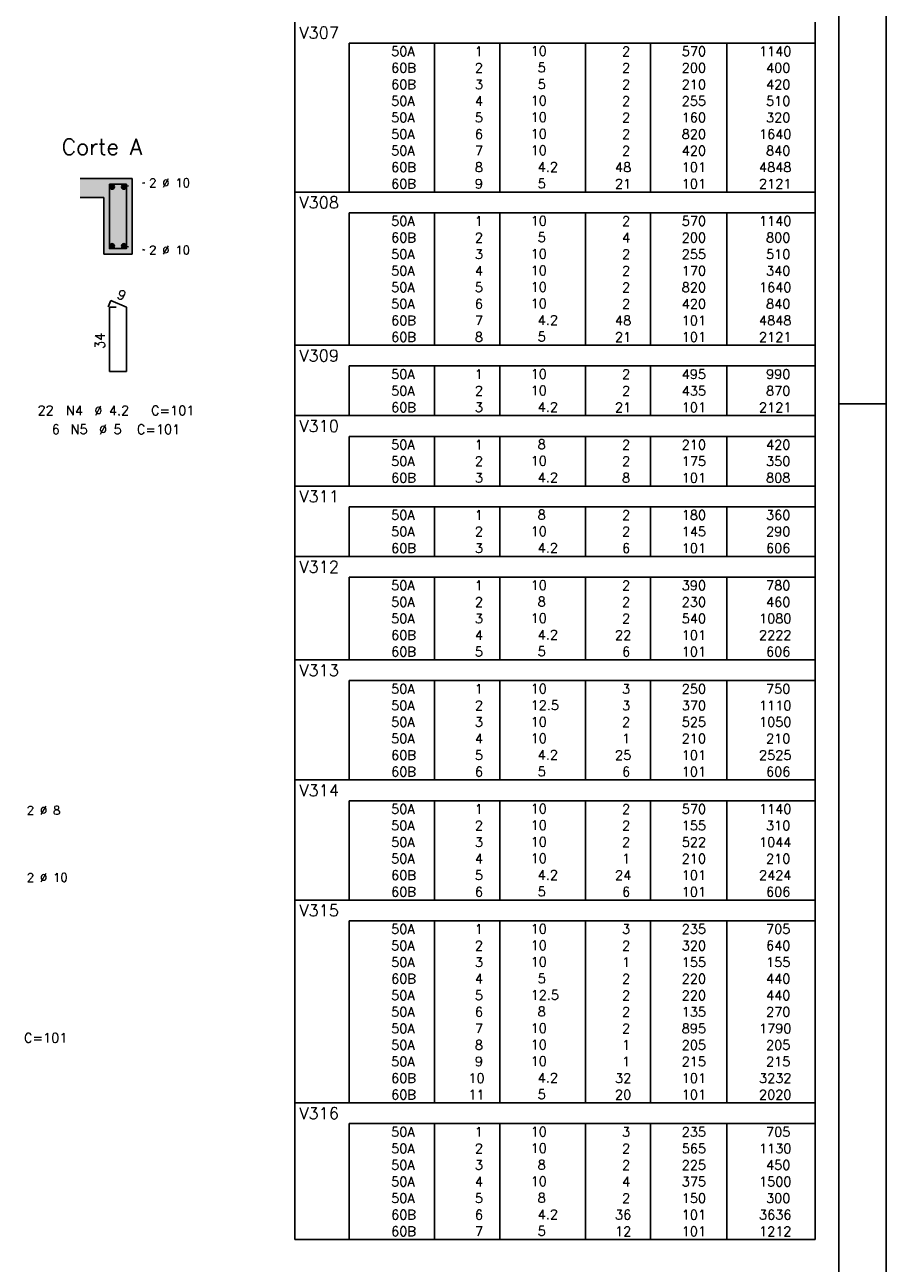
# Model space of a CAD drawing. Extents: x 0 to 119, y 0 to 84.
# Tile 9 of 10: x 101 to 119, y 41 to 67. Entities that reach past the tile are written whole.
import ezdxf

# ---------------------------------------------------------------- set-up
doc = ezdxf.new("R2010")
doc.units = 0
doc.linetypes.add('ESTILO_TQS_0002', pattern=[0.4, 0.1, -0.3])
for name, color, linetype in [('1', 1, 'CONTINUOUS'), ('10', 10, 'CONTINUOUS'), ('2', 2, 'CONTINUOUS'), ('4', 4, 'CONTINUOUS'), ('6', 6, 'CONTINUOUS'), ('8', 8, 'CONTINUOUS')]:
    doc.layers.add(name, color=color, linetype=linetype)
doc.styles.get("Standard").update_dxf_attribs({"font": 'ROMANS.SHX'})

msp = doc.modelspace()

# ---------------------------------------------------------------- linework, layer by layer
at = {"layer": '1', "linetype": 'CONTINUOUS'}
for p, q in [((118.900002, 0), (118.900002, 84.099998)), ((117.900002, 59.400002), (118.900002, 59.400002))]:
    msp.add_line(p, q, dxfattribs=at)
at = {"layer": '1', "linetype": 'ESTILO_TQS_0002'}
for p, q in [((102.785, 63.985), (103.23, 64.07)), ((102.785, 62.735), (103.23, 62.65))]:
    msp.add_line(p, q, dxfattribs=at)
at = {"layer": '1', "linetype": 'CONTINUOUS'}
for centre in [(102.535, 63.985), (102.785, 63.985), (102.535, 62.735), (102.785, 62.735)]:
    msp.add_circle(centre, 0.05, dxfattribs=at)
for points in [[(102.585, 63.985), (102.51, 64.028301), (102.488015, 64.002101)], [(102.585, 63.985), (102.488015, 64.002101), (102.488015, 63.967899)], [(102.585, 63.985), (102.488015, 63.967899), (102.51, 63.941699)], [(102.585, 63.985), (102.543682, 64.03424), (102.51, 64.028301)], [(102.585, 63.985), (102.51, 63.941699), (102.543682, 63.93576)], [(102.585, 63.985), (102.573302, 64.017139), (102.543682, 64.03424)], [(102.585, 63.985), (102.543682, 63.93576), (102.573302, 63.952861)], [(102.585, 63.985), (102.573302, 63.952861), (102.585, 63.985)], [(102.835, 63.985), (102.76, 64.028301), (102.738015, 64.002101)], [(102.835, 63.985), (102.738015, 64.002101), (102.738015, 63.967899)], [(102.835, 63.985), (102.738015, 63.967899), (102.76, 63.941699)], [(102.835, 63.985), (102.793682, 64.03424), (102.76, 64.028301)], [(102.835, 63.985), (102.76, 63.941699), (102.793682, 63.93576)], [(102.835, 63.985), (102.823302, 64.017139), (102.793682, 64.03424)], [(102.835, 63.985), (102.793682, 63.93576), (102.823302, 63.952861)], [(102.835, 63.985), (102.823302, 63.952861), (102.835, 63.985)], [(102.585, 62.735), (102.51, 62.778301), (102.488015, 62.752101)], [(102.585, 62.735), (102.488015, 62.752101), (102.488015, 62.717899)], [(102.585, 62.735), (102.488015, 62.717899), (102.51, 62.691699)], [(102.585, 62.735), (102.543682, 62.78424), (102.51, 62.778301)], [(102.585, 62.735), (102.51, 62.691699), (102.543682, 62.68576)], [(102.585, 62.735), (102.573302, 62.767139), (102.543682, 62.78424)], [(102.585, 62.735), (102.543682, 62.68576), (102.573302, 62.702861)], [(102.585, 62.735), (102.573302, 62.702861), (102.585, 62.735)], [(102.835, 62.735), (102.76, 62.778301), (102.738015, 62.752101)], [(102.835, 62.735), (102.738015, 62.752101), (102.738015, 62.717899)], [(102.835, 62.735), (102.738015, 62.717899), (102.76, 62.691699)], [(102.835, 62.735), (102.793682, 62.78424), (102.76, 62.778301)], [(102.835, 62.735), (102.76, 62.691699), (102.793682, 62.68576)], [(102.835, 62.735), (102.823302, 62.767139), (102.793682, 62.78424)], [(102.835, 62.735), (102.793682, 62.68576), (102.823302, 62.702861)], [(102.835, 62.735), (102.823302, 62.702861), (102.835, 62.735)]]:
    msp.add_solid(points, dxfattribs=at)
at = {"layer": '10', "linetype": 'CONTINUOUS'}
for points in [[(102.36, 63.76), (102.96, 64.16), (101.86, 64.16)], [(102.36, 63.76), (101.86, 64.16), (101.86, 63.76)], [(102.36, 63.76), (102.96, 62.56), (102.96, 64.16)], [(102.36, 63.76), (102.36, 62.56), (102.96, 62.56)]]:
    msp.add_solid(points, dxfattribs=at)
at = {"layer": '2', "linetype": 'CONTINUOUS'}
for p, q in [((106.4, 67.02501), (106.4, 67.46251)), ((117.4, 67.02501), (117.4, 67.46251)), ((106.4, 66.67501), (106.4, 67.02501)), ((117.4, 67.02501), (107.55, 67.02501)), ((107.55, 67.02501), (107.55, 66.67501)), ((109.35, 67.02501), (109.35, 66.67501)), ((110.73, 67.02501), (110.73, 66.67501)), ((112.54, 67.02501), (112.54, 66.67501)), ((113.92, 67.02501), (113.92, 66.67501)), ((115.53, 67.02501), (115.53, 66.67501)), ((117.4, 66.67501), (117.4, 67.02501)), ((106.4, 66.32501), (106.4, 66.67501)), ((107.55, 66.67501), (107.55, 66.32501)), ((109.35, 66.67501), (109.35, 66.32501)), ((110.73, 66.67501), (110.73, 66.32501)), ((112.54, 66.67501), (112.54, 66.32501)), ((113.92, 66.67501), (113.92, 66.32501)), ((115.53, 66.67501), (115.53, 66.32501)), ((117.4, 66.32501), (117.4, 66.67501)), ((106.4, 65.97501), (106.4, 66.32501)), ((107.55, 66.32501), (107.55, 65.97501)), ((109.35, 66.32501), (109.35, 65.97501)), ((110.73, 66.32501), (110.73, 65.97501)), ((112.54, 66.32501), (112.54, 65.97501)), ((113.92, 66.32501), (113.92, 65.97501)), ((115.53, 66.32501), (115.53, 65.97501)), ((117.4, 65.97501), (117.4, 66.32501)), ((106.4, 65.62501), (106.4, 65.97501)), ((107.55, 65.97501), (107.55, 65.62501)), ((109.35, 65.97501), (109.35, 65.62501)), ((110.73, 65.97501), (110.73, 65.62501)), ((112.54, 65.97501), (112.54, 65.62501)), ((113.92, 65.97501), (113.92, 65.62501)), ((115.53, 65.97501), (115.53, 65.62501)), ((117.4, 65.62501), (117.4, 65.97501)), ((106.4, 65.27501), (106.4, 65.62501)), ((107.55, 65.62501), (107.55, 65.27501)), ((109.35, 65.62501), (109.35, 65.27501)), ((110.73, 65.62501), (110.73, 65.27501)), ((112.54, 65.62501), (112.54, 65.27501)), ((113.92, 65.62501), (113.92, 65.27501)), ((115.53, 65.62501), (115.53, 65.27501)), ((117.4, 65.27501), (117.4, 65.62501)), ((106.4, 64.925011), (106.4, 65.27501)), ((107.55, 65.27501), (107.55, 64.925011)), ((109.35, 65.27501), (109.35, 64.925011)), ((110.73, 65.27501), (110.73, 64.925011)), ((112.54, 65.27501), (112.54, 64.925011)), ((113.92, 65.27501), (113.92, 64.925011)), ((115.53, 65.27501), (115.53, 64.925011)), ((117.4, 64.925011), (117.4, 65.27501)), ((106.4, 64.575011), (106.4, 64.925011)), ((107.55, 64.925011), (107.55, 64.575011)), ((109.35, 64.925011), (109.35, 64.575011)), ((110.73, 64.925011), (110.73, 64.575011)), ((112.54, 64.925011), (112.54, 64.575011)), ((113.92, 64.925011), (113.92, 64.575011)), ((115.53, 64.925011), (115.53, 64.575011)), ((117.4, 64.575011), (117.4, 64.925011)), ((106.4, 64.225011), (106.4, 64.575011)), ((107.55, 64.575011), (107.55, 64.225011)), ((109.35, 64.575011), (109.35, 64.225011)), ((110.73, 64.575011), (110.73, 64.225011)), ((112.54, 64.575011), (112.54, 64.225011)), ((113.92, 64.575011), (113.92, 64.225011)), ((115.53, 64.575011), (115.53, 64.225011)), ((117.4, 64.225011), (117.4, 64.575011)), ((102.96, 64.16), (101.86, 64.16)), ((102.96, 62.56), (102.96, 64.16)), ((106.4, 63.875011), (106.4, 64.225011)), ((107.55, 64.225011), (107.55, 63.875011)), ((109.35, 64.225011), (109.35, 63.875011)), ((110.73, 64.225011), (110.73, 63.875011)), ((112.54, 64.225011), (112.54, 63.875011)), ((113.92, 64.225011), (113.92, 63.875011)), ((115.53, 64.225011), (115.53, 63.875011)), ((117.4, 63.875011), (117.4, 64.225011)), ((106.4, 63.437511), (106.4, 63.875011)), ((106.4, 63.875011), (117.4, 63.875011)), ((117.4, 63.437511), (117.4, 63.875011)), ((101.86, 63.76), (102.36, 63.76)), ((102.36, 63.76), (102.36, 62.56)), ((106.4, 63.087511), (106.4, 63.437511)), ((117.4, 63.437511), (107.55, 63.437511)), ((107.55, 63.437511), (107.55, 63.087511)), ((109.35, 63.437511), (109.35, 63.087511)), ((110.73, 63.437511), (110.73, 63.087511)), ((112.54, 63.437511), (112.54, 63.087511)), ((113.92, 63.437511), (113.92, 63.087511)), ((115.53, 63.437511), (115.53, 63.087511)), ((117.4, 63.087511), (117.4, 63.437511)), ((106.4, 62.737511), (106.4, 63.087511)), ((107.55, 63.087511), (107.55, 62.737511)), ((109.35, 63.087511), (109.35, 62.737511)), ((110.73, 63.087511), (110.73, 62.737511)), ((112.54, 63.087511), (112.54, 62.737511)), ((113.92, 63.087511), (113.92, 62.737511)), ((115.53, 63.087511), (115.53, 62.737511)), ((117.4, 62.737511), (117.4, 63.087511)), ((102.36, 62.56), (102.96, 62.56)), ((106.4, 62.387511), (106.4, 62.737511)), ((107.55, 62.737511), (107.55, 62.387511)), ((109.35, 62.737511), (109.35, 62.387511)), ((110.73, 62.737511), (110.73, 62.387511)), ((112.54, 62.737511), (112.54, 62.387511)), ((113.92, 62.737511), (113.92, 62.387511)), ((115.53, 62.737511), (115.53, 62.387511)), ((117.4, 62.387511), (117.4, 62.737511)), ((106.4, 62.037511), (106.4, 62.387511)), ((107.55, 62.387511), (107.55, 62.037511)), ((109.35, 62.387511), (109.35, 62.037511)), ((110.73, 62.387511), (110.73, 62.037511)), ((112.54, 62.387511), (112.54, 62.037511)), ((113.92, 62.387511), (113.92, 62.037511)), ((115.53, 62.387511), (115.53, 62.037511)), ((117.4, 62.037511), (117.4, 62.387511)), ((106.4, 61.687511), (106.4, 62.037511)), ((107.55, 62.037511), (107.55, 61.687511)), ((109.35, 62.037511), (109.35, 61.687511)), ((110.73, 62.037511), (110.73, 61.687511)), ((112.54, 62.037511), (112.54, 61.687511)), ((113.92, 62.037511), (113.92, 61.687511)), ((115.53, 62.037511), (115.53, 61.687511)), ((117.4, 61.687511), (117.4, 62.037511)), ((106.4, 61.337511), (106.4, 61.687511)), ((107.55, 61.687511), (107.55, 61.337511)), ((109.35, 61.687511), (109.35, 61.337511)), ((110.73, 61.687511), (110.73, 61.337511)), ((112.54, 61.687511), (112.54, 61.337511)), ((113.92, 61.687511), (113.92, 61.337511)), ((115.53, 61.687511), (115.53, 61.337511)), ((117.4, 61.337511), (117.4, 61.687511)), ((106.4, 60.987512), (106.4, 61.337511)), ((107.55, 61.337511), (107.55, 60.987512)), ((109.35, 61.337511), (109.35, 60.987512)), ((110.73, 61.337511), (110.73, 60.987512)), ((112.54, 61.337511), (112.54, 60.987512)), ((113.92, 61.337511), (113.92, 60.987512)), ((115.53, 61.337511), (115.53, 60.987512)), ((117.4, 60.987512), (117.4, 61.337511)), ((106.4, 60.637512), (106.4, 60.987512)), ((107.55, 60.987512), (107.55, 60.637512)), ((109.35, 60.987512), (109.35, 60.637512)), ((110.73, 60.987512), (110.73, 60.637512)), ((112.54, 60.987512), (112.54, 60.637512)), ((113.92, 60.987512), (113.92, 60.637512)), ((115.53, 60.987512), (115.53, 60.637512)), ((117.4, 60.637512), (117.4, 60.987512)), ((106.4, 60.200012), (106.4, 60.637512)), ((106.4, 60.637512), (117.4, 60.637512)), ((117.4, 60.200012), (117.4, 60.637512)), ((106.4, 59.850012), (106.4, 60.200012)), ((117.4, 60.200012), (107.55, 60.200012)), ((107.55, 60.200012), (107.55, 59.850012)), ((109.35, 60.200012), (109.35, 59.850012)), ((110.73, 60.200012), (110.73, 59.850012)), ((112.54, 60.200012), (112.54, 59.850012)), ((113.92, 60.200012), (113.92, 59.850012)), ((115.53, 60.200012), (115.53, 59.850012)), ((117.4, 59.850012), (117.4, 60.200012)), ((106.4, 59.500012), (106.4, 59.850012)), ((107.55, 59.850012), (107.55, 59.500012)), ((109.35, 59.850012), (109.35, 59.500012)), ((110.73, 59.850012), (110.73, 59.500012)), ((112.54, 59.850012), (112.54, 59.500012)), ((113.92, 59.850012), (113.92, 59.500012)), ((115.53, 59.850012), (115.53, 59.500012)), ((117.4, 59.500012), (117.4, 59.850012)), ((106.4, 59.150012), (106.4, 59.500012)), ((107.55, 59.500012), (107.55, 59.150012)), ((109.35, 59.500012), (109.35, 59.150012)), ((110.73, 59.500012), (110.73, 59.150012)), ((112.54, 59.500012), (112.54, 59.150012)), ((113.92, 59.500012), (113.92, 59.150012)), ((115.53, 59.500012), (115.53, 59.150012)), ((117.4, 59.150012), (117.4, 59.500012)), ((106.4, 58.712512), (106.4, 59.150012)), ((106.4, 59.150012), (117.4, 59.150012)), ((117.4, 58.712512), (117.4, 59.150012)), ((106.4, 58.362512), (106.4, 58.712512)), ((117.4, 58.712512), (107.55, 58.712512)), ((107.55, 58.712512), (107.55, 58.362512)), ((109.35, 58.712512), (109.35, 58.362512)), ((110.73, 58.712512), (110.73, 58.362512)), ((112.54, 58.712512), (112.54, 58.362512)), ((113.92, 58.712512), (113.92, 58.362512)), ((115.53, 58.712512), (115.53, 58.362512)), ((117.4, 58.362512), (117.4, 58.712512)), ((106.4, 58.012512), (106.4, 58.362512)), ((107.55, 58.362512), (107.55, 58.012512)), ((109.35, 58.362512), (109.35, 58.012512)), ((110.73, 58.362512), (110.73, 58.012512)), ((112.54, 58.362512), (112.54, 58.012512)), ((113.92, 58.362512), (113.92, 58.012512)), ((115.53, 58.362512), (115.53, 58.012512)), ((117.4, 58.012512), (117.4, 58.362512)), ((106.4, 57.662512), (106.4, 58.012512)), ((107.55, 58.012512), (107.55, 57.662512)), ((109.35, 58.012512), (109.35, 57.662512)), ((110.73, 58.012512), (110.73, 57.662512)), ((112.54, 58.012512), (112.54, 57.662512)), ((113.92, 58.012512), (113.92, 57.662512)), ((115.53, 58.012512), (115.53, 57.662512)), ((117.4, 57.662512), (117.4, 58.012512)), ((106.4, 57.225012), (106.4, 57.662512)), ((106.4, 57.662512), (117.4, 57.662512)), ((117.4, 57.225012), (117.4, 57.662512)), ((106.4, 56.875012), (106.4, 57.225012)), ((117.4, 57.225012), (107.55, 57.225012)), ((107.55, 57.225012), (107.55, 56.875012)), ((109.35, 57.225012), (109.35, 56.875012)), ((110.73, 57.225012), (110.73, 56.875012)), ((112.54, 57.225012), (112.54, 56.875012)), ((113.92, 57.225012), (113.92, 56.875012)), ((115.53, 57.225012), (115.53, 56.875012)), ((117.4, 56.875012), (117.4, 57.225012)), ((106.4, 56.525012), (106.4, 56.875012)), ((107.55, 56.875012), (107.55, 56.525012)), ((109.35, 56.875012), (109.35, 56.525012)), ((110.73, 56.875012), (110.73, 56.525012)), ((112.54, 56.875012), (112.54, 56.525012)), ((113.92, 56.875012), (113.92, 56.525012)), ((115.53, 56.875012), (115.53, 56.525012)), ((117.4, 56.525012), (117.4, 56.875012)), ((106.4, 56.175012), (106.4, 56.525012)), ((107.55, 56.525012), (107.55, 56.175012)), ((109.35, 56.525012), (109.35, 56.175012)), ((110.73, 56.525012), (110.73, 56.175012)), ((112.54, 56.525012), (112.54, 56.175012)), ((113.92, 56.525012), (113.92, 56.175012)), ((115.53, 56.525012), (115.53, 56.175012)), ((117.4, 56.175012), (117.4, 56.525012)), ((106.4, 55.737512), (106.4, 56.175012)), ((106.4, 56.175012), (117.4, 56.175012)), ((117.4, 55.737512), (117.4, 56.175012)), ((106.4, 55.387513), (106.4, 55.737512)), ((117.4, 55.737512), (107.55, 55.737512)), ((107.55, 55.737512), (107.55, 55.387513)), ((109.35, 55.737512), (109.35, 55.387513)), ((110.73, 55.737512), (110.73, 55.387513)), ((112.54, 55.737512), (112.54, 55.387513)), ((113.92, 55.737512), (113.92, 55.387513)), ((115.53, 55.737512), (115.53, 55.387513)), ((117.4, 55.387513), (117.4, 55.737512)), ((106.4, 55.037513), (106.4, 55.387513)), ((107.55, 55.387513), (107.55, 55.037513)), ((109.35, 55.387513), (109.35, 55.037513)), ((110.73, 55.387513), (110.73, 55.037513)), ((112.54, 55.387513), (112.54, 55.037513)), ((113.92, 55.387513), (113.92, 55.037513)), ((115.53, 55.387513), (115.53, 55.037513)), ((117.4, 55.037513), (117.4, 55.387513)), ((106.4, 54.687513), (106.4, 55.037513)), ((107.55, 55.037513), (107.55, 54.687513)), ((109.35, 55.037513), (109.35, 54.687513)), ((110.73, 55.037513), (110.73, 54.687513)), ((112.54, 55.037513), (112.54, 54.687513)), ((113.92, 55.037513), (113.92, 54.687513)), ((115.53, 55.037513), (115.53, 54.687513)), ((117.4, 54.687513), (117.4, 55.037513)), ((106.4, 54.337513), (106.4, 54.687513)), ((107.55, 54.687513), (107.55, 54.337513)), ((109.35, 54.687513), (109.35, 54.337513)), ((110.73, 54.687513), (110.73, 54.337513)), ((112.54, 54.687513), (112.54, 54.337513)), ((113.92, 54.687513), (113.92, 54.337513)), ((115.53, 54.687513), (115.53, 54.337513)), ((117.4, 54.337513), (117.4, 54.687513)), ((106.4, 53.987513), (106.4, 54.337513)), ((107.55, 54.337513), (107.55, 53.987513)), ((109.35, 54.337513), (109.35, 53.987513)), ((110.73, 54.337513), (110.73, 53.987513)), ((112.54, 54.337513), (112.54, 53.987513)), ((113.92, 54.337513), (113.92, 53.987513)), ((115.53, 54.337513), (115.53, 53.987513)), ((117.4, 53.987513), (117.4, 54.337513)), ((106.4, 53.550013), (106.4, 53.987513)), ((106.4, 53.987513), (117.4, 53.987513)), ((117.4, 53.550013), (117.4, 53.987513)), ((106.4, 53.200013), (106.4, 53.550013)), ((117.4, 53.550013), (107.55, 53.550013)), ((107.55, 53.550013), (107.55, 53.200013)), ((109.35, 53.550013), (109.35, 53.200013)), ((110.73, 53.550013), (110.73, 53.200013)), ((112.54, 53.550013), (112.54, 53.200013)), ((113.92, 53.550013), (113.92, 53.200013)), ((115.53, 53.550013), (115.53, 53.200013)), ((117.4, 53.200013), (117.4, 53.550013)), ((106.4, 52.850013), (106.4, 53.200013)), ((107.55, 53.200013), (107.55, 52.850013)), ((109.35, 53.200013), (109.35, 52.850013)), ((110.73, 53.200013), (110.73, 52.850013)), ((112.54, 53.200013), (112.54, 52.850013)), ((113.92, 53.200013), (113.92, 52.850013)), ((115.53, 53.200013), (115.53, 52.850013)), ((117.4, 52.850013), (117.4, 53.200013)), ((106.4, 52.500013), (106.4, 52.850013)), ((107.55, 52.850013), (107.55, 52.500013)), ((109.35, 52.850013), (109.35, 52.500013)), ((110.73, 52.850013), (110.73, 52.500013)), ((112.54, 52.850013), (112.54, 52.500013)), ((113.92, 52.850013), (113.92, 52.500013)), ((115.53, 52.850013), (115.53, 52.500013)), ((117.4, 52.500013), (117.4, 52.850013)), ((106.4, 52.150013), (106.4, 52.500013)), ((107.55, 52.500013), (107.55, 52.150013)), ((109.35, 52.500013), (109.35, 52.150013)), ((110.73, 52.500013), (110.73, 52.150013)), ((112.54, 52.500013), (112.54, 52.150013)), ((113.92, 52.500013), (113.92, 52.150013)), ((115.53, 52.500013), (115.53, 52.150013)), ((117.4, 52.150013), (117.4, 52.500013)), ((106.4, 51.800013), (106.4, 52.150013)), ((107.55, 52.150013), (107.55, 51.800013)), ((109.35, 52.150013), (109.35, 51.800013)), ((110.73, 52.150013), (110.73, 51.800013)), ((112.54, 52.150013), (112.54, 51.800013)), ((113.92, 52.150013), (113.92, 51.800013)), ((115.53, 52.150013), (115.53, 51.800013)), ((117.4, 51.800013), (117.4, 52.150013)), ((106.4, 51.450014), (106.4, 51.800013)), ((107.55, 51.800013), (107.55, 51.450014)), ((109.35, 51.800013), (109.35, 51.450014)), ((110.73, 51.800013), (110.73, 51.450014)), ((112.54, 51.800013), (112.54, 51.450014)), ((113.92, 51.800013), (113.92, 51.450014)), ((115.53, 51.800013), (115.53, 51.450014)), ((117.4, 51.450014), (117.4, 51.800013)), ((106.4, 51.012514), (106.4, 51.450014)), ((106.4, 51.450014), (117.4, 51.450014)), ((117.4, 51.012514), (117.4, 51.450014)), ((106.4, 50.662514), (106.4, 51.012514)), ((117.4, 51.012514), (107.55, 51.012514)), ((107.55, 51.012514), (107.55, 50.662514)), ((109.35, 51.012514), (109.35, 50.662514)), ((110.73, 51.012514), (110.73, 50.662514)), ((112.54, 51.012514), (112.54, 50.662514)), ((113.92, 51.012514), (113.92, 50.662514)), ((115.53, 51.012514), (115.53, 50.662514)), ((117.4, 50.662514), (117.4, 51.012514)), ((106.4, 50.312514), (106.4, 50.662514)), ((107.55, 50.662514), (107.55, 50.312514)), ((109.35, 50.662514), (109.35, 50.312514)), ((110.73, 50.662514), (110.73, 50.312514)), ((112.54, 50.662514), (112.54, 50.312514)), ((113.92, 50.662514), (113.92, 50.312514)), ((115.53, 50.662514), (115.53, 50.312514)), ((117.4, 50.312514), (117.4, 50.662514)), ((106.4, 49.962514), (106.4, 50.312514)), ((107.55, 50.312514), (107.55, 49.962514)), ((109.35, 50.312514), (109.35, 49.962514)), ((110.73, 50.312514), (110.73, 49.962514)), ((112.54, 50.312514), (112.54, 49.962514)), ((113.92, 50.312514), (113.92, 49.962514)), ((115.53, 50.312514), (115.53, 49.962514)), ((117.4, 49.962514), (117.4, 50.312514)), ((106.4, 49.612514), (106.4, 49.962514)), ((107.55, 49.962514), (107.55, 49.612514)), ((109.35, 49.962514), (109.35, 49.612514)), ((110.73, 49.962514), (110.73, 49.612514)), ((112.54, 49.962514), (112.54, 49.612514)), ((113.92, 49.962514), (113.92, 49.612514)), ((115.53, 49.962514), (115.53, 49.612514)), ((117.4, 49.612514), (117.4, 49.962514)), ((106.4, 49.262514), (106.4, 49.612514)), ((107.55, 49.612514), (107.55, 49.262514)), ((109.35, 49.612514), (109.35, 49.262514)), ((110.73, 49.612514), (110.73, 49.262514)), ((112.54, 49.612514), (112.54, 49.262514)), ((113.92, 49.612514), (113.92, 49.262514)), ((115.53, 49.612514), (115.53, 49.262514)), ((117.4, 49.262514), (117.4, 49.612514)), ((106.4, 48.912514), (106.4, 49.262514)), ((107.55, 49.262514), (107.55, 48.912514)), ((109.35, 49.262514), (109.35, 48.912514)), ((110.73, 49.262514), (110.73, 48.912514)), ((112.54, 49.262514), (112.54, 48.912514)), ((113.92, 49.262514), (113.92, 48.912514)), ((115.53, 49.262514), (115.53, 48.912514)), ((117.4, 48.912514), (117.4, 49.262514)), ((106.4, 48.475014), (106.4, 48.912514)), ((106.4, 48.912514), (117.4, 48.912514)), ((117.4, 48.475014), (117.4, 48.912514)), ((106.4, 48.125014), (106.4, 48.475014)), ((117.4, 48.475014), (107.55, 48.475014)), ((107.55, 48.475014), (107.55, 48.125014)), ((109.35, 48.475014), (109.35, 48.125014)), ((110.73, 48.475014), (110.73, 48.125014)), ((112.54, 48.475014), (112.54, 48.125014)), ((113.92, 48.475014), (113.92, 48.125014)), ((115.53, 48.475014), (115.53, 48.125014)), ((117.4, 48.125014), (117.4, 48.475014)), ((106.4, 47.775014), (106.4, 48.125014)), ((107.55, 48.125014), (107.55, 47.775014)), ((109.35, 48.125014), (109.35, 47.775014)), ((110.73, 48.125014), (110.73, 47.775014)), ((112.54, 48.125014), (112.54, 47.775014)), ((113.92, 48.125014), (113.92, 47.775014)), ((115.53, 48.125014), (115.53, 47.775014)), ((117.4, 47.775014), (117.4, 48.125014)), ((106.4, 47.425014), (106.4, 47.775014)), ((107.55, 47.775014), (107.55, 47.425014)), ((109.35, 47.775014), (109.35, 47.425014)), ((110.73, 47.775014), (110.73, 47.425014)), ((112.54, 47.775014), (112.54, 47.425014)), ((113.92, 47.775014), (113.92, 47.425014)), ((115.53, 47.775014), (115.53, 47.425014)), ((117.4, 47.425014), (117.4, 47.775014)), ((106.4, 47.075014), (106.4, 47.425014)), ((107.55, 47.425014), (107.55, 47.075014)), ((109.35, 47.425014), (109.35, 47.075014)), ((110.73, 47.425014), (110.73, 47.075014)), ((112.54, 47.425014), (112.54, 47.075014)), ((113.92, 47.425014), (113.92, 47.075014)), ((115.53, 47.425014), (115.53, 47.075014)), ((117.4, 47.075014), (117.4, 47.425014)), ((106.4, 46.725015), (106.4, 47.075014)), ((107.55, 47.075014), (107.55, 46.725015)), ((109.35, 47.075014), (109.35, 46.725015)), ((110.73, 47.075014), (110.73, 46.725015)), ((112.54, 47.075014), (112.54, 46.725015)), ((113.92, 47.075014), (113.92, 46.725015)), ((115.53, 47.075014), (115.53, 46.725015)), ((117.4, 46.725015), (117.4, 47.075014)), ((106.4, 46.375015), (106.4, 46.725015)), ((107.55, 46.725015), (107.55, 46.375015)), ((109.35, 46.725015), (109.35, 46.375015)), ((110.73, 46.725015), (110.73, 46.375015)), ((112.54, 46.725015), (112.54, 46.375015)), ((113.92, 46.725015), (113.92, 46.375015)), ((115.53, 46.725015), (115.53, 46.375015)), ((117.4, 46.375015), (117.4, 46.725015)), ((106.4, 46.025015), (106.4, 46.375015)), ((107.55, 46.375015), (107.55, 46.025015)), ((109.35, 46.375015), (109.35, 46.025015)), ((110.73, 46.375015), (110.73, 46.025015)), ((112.54, 46.375015), (112.54, 46.025015)), ((113.92, 46.375015), (113.92, 46.025015)), ((115.53, 46.375015), (115.53, 46.025015)), ((117.4, 46.025015), (117.4, 46.375015)), ((106.4, 45.675015), (106.4, 46.025015)), ((107.55, 46.025015), (107.55, 45.675015)), ((109.35, 46.025015), (109.35, 45.675015)), ((110.73, 46.025015), (110.73, 45.675015)), ((112.54, 46.025015), (112.54, 45.675015)), ((113.92, 46.025015), (113.92, 45.675015)), ((115.53, 46.025015), (115.53, 45.675015)), ((117.4, 45.675015), (117.4, 46.025015)), ((106.4, 45.325015), (106.4, 45.675015)), ((107.55, 45.675015), (107.55, 45.325015)), ((109.35, 45.675015), (109.35, 45.325015)), ((110.73, 45.675015), (110.73, 45.325015)), ((112.54, 45.675015), (112.54, 45.325015)), ((113.92, 45.675015), (113.92, 45.325015)), ((115.53, 45.675015), (115.53, 45.325015)), ((117.4, 45.325015), (117.4, 45.675015)), ((106.4, 44.975015), (106.4, 45.325015)), ((107.55, 45.325015), (107.55, 44.975015)), ((109.35, 45.325015), (109.35, 44.975015)), ((110.73, 45.325015), (110.73, 44.975015)), ((112.54, 45.325015), (112.54, 44.975015)), ((113.92, 45.325015), (113.92, 44.975015)), ((115.53, 45.325015), (115.53, 44.975015)), ((117.4, 44.975015), (117.4, 45.325015)), ((106.4, 44.625015), (106.4, 44.975015)), ((107.55, 44.975015), (107.55, 44.625015)), ((109.35, 44.975015), (109.35, 44.625015)), ((110.73, 44.975015), (110.73, 44.625015)), ((112.54, 44.975015), (112.54, 44.625015)), ((113.92, 44.975015), (113.92, 44.625015)), ((115.53, 44.975015), (115.53, 44.625015)), ((117.4, 44.625015), (117.4, 44.975015)), ((106.4, 44.187515), (106.4, 44.625015)), ((106.4, 44.625015), (117.4, 44.625015)), ((117.4, 44.187515), (117.4, 44.625015)), ((106.4, 43.837515), (106.4, 44.187515)), ((117.4, 44.187515), (107.55, 44.187515)), ((107.55, 44.187515), (107.55, 43.837515)), ((109.35, 44.187515), (109.35, 43.837515)), ((110.73, 44.187515), (110.73, 43.837515)), ((112.54, 44.187515), (112.54, 43.837515)), ((113.92, 44.187515), (113.92, 43.837515)), ((115.53, 44.187515), (115.53, 43.837515)), ((117.4, 43.837515), (117.4, 44.187515)), ((106.4, 43.487515), (106.4, 43.837515)), ((107.55, 43.837515), (107.55, 43.487515)), ((109.35, 43.837515), (109.35, 43.487515)), ((110.73, 43.837515), (110.73, 43.487515)), ((112.54, 43.837515), (112.54, 43.487515)), ((113.92, 43.837515), (113.92, 43.487515)), ((115.53, 43.837515), (115.53, 43.487515)), ((117.4, 43.487515), (117.4, 43.837515)), ((106.4, 43.137515), (106.4, 43.487515)), ((107.55, 43.487515), (107.55, 43.137515)), ((109.35, 43.487515), (109.35, 43.137515)), ((110.73, 43.487515), (110.73, 43.137515)), ((112.54, 43.487515), (112.54, 43.137515)), ((113.92, 43.487515), (113.92, 43.137515)), ((115.53, 43.487515), (115.53, 43.137515)), ((117.4, 43.137515), (117.4, 43.487515)), ((106.4, 42.787516), (106.4, 43.137515)), ((107.55, 43.137515), (107.55, 42.787516)), ((109.35, 43.137515), (109.35, 42.787516)), ((110.73, 43.137515), (110.73, 42.787516)), ((112.54, 43.137515), (112.54, 42.787516)), ((113.92, 43.137515), (113.92, 42.787516)), ((115.53, 43.137515), (115.53, 42.787516)), ((117.4, 42.787516), (117.4, 43.137515)), ((106.4, 42.437516), (106.4, 42.787516)), ((107.55, 42.787516), (107.55, 42.437516)), ((109.35, 42.787516), (109.35, 42.437516)), ((110.73, 42.787516), (110.73, 42.437516)), ((112.54, 42.787516), (112.54, 42.437516)), ((113.92, 42.787516), (113.92, 42.437516)), ((115.53, 42.787516), (115.53, 42.437516)), ((117.4, 42.437516), (117.4, 42.787516)), ((106.4, 42.087516), (106.4, 42.437516)), ((107.55, 42.437516), (107.55, 42.087516)), ((109.35, 42.437516), (109.35, 42.087516)), ((110.73, 42.437516), (110.73, 42.087516)), ((112.54, 42.437516), (112.54, 42.087516)), ((113.92, 42.437516), (113.92, 42.087516)), ((115.53, 42.437516), (115.53, 42.087516)), ((117.4, 42.087516), (117.4, 42.437516)), ((106.4, 41.737516), (106.4, 42.087516)), ((107.55, 42.087516), (107.55, 41.737516)), ((109.35, 42.087516), (109.35, 41.737516)), ((110.73, 42.087516), (110.73, 41.737516)), ((112.54, 42.087516), (112.54, 41.737516)), ((113.92, 42.087516), (113.92, 41.737516)), ((115.53, 42.087516), (115.53, 41.737516)), ((117.4, 41.737516), (117.4, 42.087516)), ((106.4, 41.737516), (117.4, 41.737516))]:
    msp.add_line(p, q, dxfattribs=at)
at = {"layer": '4', "linetype": 'CONTINUOUS'}
msp.add_lwpolyline([(102.48, 64.04), (102.48, 62.68), (102.84, 62.68), (102.84, 64.04), (102.48, 64.04)], dxfattribs=at)
at = {"layer": '6', "linetype": 'CONTINUOUS'}
for p, q in [((102.508338, 61.58), (102.453893, 61.45102)), ((102.84, 61.44), (102.508338, 61.58)), ((102.62, 61.44), (102.48, 61.44)), ((102.48, 61.44), (102.48, 60.08)), ((102.84, 60.08), (102.84, 61.44)), ((102.48, 60.08), (102.84, 60.08))]:
    msp.add_line(p, q, dxfattribs=at)
at = {"layer": '8', "linetype": 'CONTINUOUS'}
msp.add_line((117.900002, 1), (117.900002, 83.099998), dxfattribs=at)

# ---------------------------------------------------------------- texts
at = {"layer": '2', "linetype": 'CONTINUOUS'}
for s, height, p in [('V307', 0.25, (106.495798, 67.11876)), ('     50A', 0.2, (107.689661, 66.75001)), ('  1', 0.2, (109.93, 66.75001)), ('   10  ', 0.2, (110.936543, 66.756054)), ('    2', 0.2, (112.72, 66.75001)), ('   570', 0.2, (114.13, 66.75001)), ('   1140', 0.2, (115.763622, 66.75001)), ('     60B', 0.2, (107.689661, 66.40001)), ('  2', 0.2, (109.93, 66.40001)), ('    5  ', 0.2, (110.936543, 66.406054)), ('    2', 0.2, (112.72, 66.40001)), ('   200', 0.2, (114.13, 66.40001)), ('    400', 0.2, (115.763622, 66.40001)), ('     60B', 0.2, (107.689661, 66.05001)), ('  3', 0.2, (109.93, 66.05001)), ('    5  ', 0.2, (110.936543, 66.056054)), ('    2', 0.2, (112.72, 66.05001)), ('   210', 0.2, (114.13, 66.05001)), ('    420', 0.2, (115.763622, 66.05001)), ('     50A', 0.2, (107.689661, 65.70001)), ('  4', 0.2, (109.93, 65.70001)), ('   10  ', 0.2, (110.936543, 65.706054)), ('    2', 0.2, (112.72, 65.70001)), ('   255', 0.2, (114.13, 65.70001)), ('    510', 0.2, (115.763622, 65.70001)), ('     50A', 0.2, (107.689661, 65.35001)), ('  5', 0.2, (109.93, 65.35001)), ('   10  ', 0.2, (110.936543, 65.356054)), ('    2', 0.2, (112.72, 65.35001)), ('   160', 0.2, (114.13, 65.35001)), ('    320', 0.2, (115.763622, 65.35001)), ('     50A', 0.2, (107.689661, 65.00001)), ('  6', 0.2, (109.93, 65.00001)), ('   10  ', 0.2, (110.936543, 65.006054)), ('    2', 0.2, (112.72, 65.00001)), ('   820', 0.2, (114.13, 65.00001)), ('   1640', 0.2, (115.763622, 65.00001)), ('Corte A', 0.34, (101.47, 64.66)), ('     50A', 0.2, (107.689661, 64.65001)), ('  7', 0.2, (109.93, 64.65001)), ('   10  ', 0.2, (110.936543, 64.656054)), ('    2', 0.2, (112.72, 64.65001)), ('   420', 0.2, (114.13, 64.65001)), ('    840', 0.2, (115.763622, 64.65001)), ('     60B', 0.2, (107.689661, 64.300011)), ('  8', 0.2, (109.93, 64.300011)), ('    4.2', 0.2, (110.936543, 64.306054)), ('   48', 0.2, (112.72, 64.300011)), ('   101', 0.2, (114.13, 64.300011)), ('   4848', 0.2, (115.763622, 64.300011)), ('2 %%c 10', 0.18, (103.32, 63.98)), ('     60B', 0.2, (107.689661, 63.950011)), ('  9', 0.2, (109.93, 63.950011)), ('    5  ', 0.2, (110.936543, 63.956055)), ('   21', 0.2, (112.72, 63.950011)), ('   101', 0.2, (114.13, 63.950011)), ('   2121', 0.2, (115.763622, 63.950011)), ('V308', 0.25, (106.495798, 63.531261)), ('     50A', 0.2, (107.689661, 63.162511)), ('  1', 0.2, (109.93, 63.162511)), ('   10  ', 0.2, (110.936543, 63.168555)), ('    2', 0.2, (112.72, 63.162511)), ('   570', 0.2, (114.13, 63.162511)), ('   1140', 0.2, (115.763622, 63.162511)), ('     60B', 0.2, (107.689661, 62.812511)), ('  2', 0.2, (109.93, 62.812511)), ('    5  ', 0.2, (110.936543, 62.818555)), ('    4', 0.2, (112.72, 62.812511)), ('   200', 0.2, (114.13, 62.812511)), ('    800', 0.2, (115.763622, 62.812511)), ('2 %%c 10', 0.18, (103.32, 62.56)), ('     50A', 0.2, (107.689661, 62.462511)), ('  3', 0.2, (109.93, 62.462511)), ('   10  ', 0.2, (110.936543, 62.468555)), ('    2', 0.2, (112.72, 62.462511)), ('   255', 0.2, (114.13, 62.462511)), ('    510', 0.2, (115.763622, 62.462511)), ('     50A', 0.2, (107.689661, 62.112511)), ('  4', 0.2, (109.93, 62.112511)), ('   10  ', 0.2, (110.936543, 62.118555)), ('    2', 0.2, (112.72, 62.112511)), ('   170', 0.2, (114.13, 62.112511)), ('    340', 0.2, (115.763622, 62.112511)), ('     50A', 0.2, (107.689661, 61.762511)), ('  5', 0.2, (109.93, 61.762511)), ('   10  ', 0.2, (110.936543, 61.768555)), ('    2', 0.2, (112.72, 61.762511)), ('   820', 0.2, (114.13, 61.762511)), ('   1640', 0.2, (115.763622, 61.762511)), ('     50A', 0.2, (107.689661, 61.412511)), ('  6', 0.2, (109.93, 61.412511)), ('   10  ', 0.2, (110.936543, 61.418555)), ('    2', 0.2, (112.72, 61.412511)), ('   420', 0.2, (114.13, 61.412511)), ('    840', 0.2, (115.763622, 61.412511)), ('     60B', 0.2, (107.689661, 61.062511)), ('  7', 0.2, (109.93, 61.062511)), ('    4.2', 0.2, (110.936543, 61.068555)), ('   48', 0.2, (112.72, 61.062511)), ('   101', 0.2, (114.13, 61.062511)), ('   4848', 0.2, (115.763622, 61.062511)), ('     60B', 0.2, (107.689661, 60.712511)), ('  8', 0.2, (109.93, 60.712511)), ('    5  ', 0.2, (110.936543, 60.718555)), ('   21', 0.2, (112.72, 60.712511)), ('   101', 0.2, (114.13, 60.712511)), ('   2121', 0.2, (115.763622, 60.712511)), ('V309', 0.25, (106.495798, 60.293762)), ('     50A', 0.2, (107.689661, 59.925012)), ('  1', 0.2, (109.93, 59.925012)), ('   10  ', 0.2, (110.936543, 59.931055)), ('    2', 0.2, (112.72, 59.925012)), ('   495', 0.2, (114.13, 59.925012)), ('    990', 0.2, (115.763622, 59.925012)), ('     50A', 0.2, (107.689661, 59.575012)), ('  2', 0.2, (109.93, 59.575012)), ('   10  ', 0.2, (110.936543, 59.581056)), ('    2', 0.2, (112.72, 59.575012)), ('   435', 0.2, (114.13, 59.575012)), ('    870', 0.2, (115.763622, 59.575012)), ('     60B', 0.2, (107.689661, 59.225012)), ('  3', 0.2, (109.93, 59.225012)), ('    4.2', 0.2, (110.936543, 59.231056)), ('   21', 0.2, (112.72, 59.225012)), ('   101', 0.2, (114.13, 59.225012)), ('   2121', 0.2, (115.763622, 59.225012)), ('22', 0.2, (100.96, 59.16)), ('N4', 0.2, (101.56, 59.16)), ('%%c 4.2', 0.2, (102.16, 59.16)), ('C=101', 0.2, (103.36, 59.16)), ('6', 0.2, (101.26, 58.76)), ('N5', 0.2, (101.66, 58.76)), ('%%c 5', 0.2, (102.26, 58.76)), ('C=101', 0.2, (103.06, 58.76)), ('V310', 0.25, (106.495798, 58.806262)), ('     50A', 0.2, (107.689661, 58.437512)), ('  1', 0.2, (109.93, 58.437512)), ('    8  ', 0.2, (110.936543, 58.443556)), ('    2', 0.2, (112.72, 58.437512)), ('   210', 0.2, (114.13, 58.437512)), ('    420', 0.2, (115.763622, 58.437512)), ('     50A', 0.2, (107.689661, 58.087512)), ('  2', 0.2, (109.93, 58.087512)), ('   10  ', 0.2, (110.936543, 58.093556)), ('    2', 0.2, (112.72, 58.087512)), ('   175', 0.2, (114.13, 58.087512)), ('    350', 0.2, (115.763622, 58.087512)), ('     60B', 0.2, (107.689661, 57.737512)), ('  3', 0.2, (109.93, 57.737512)), ('    4.2', 0.2, (110.936543, 57.743556)), ('    8', 0.2, (112.72, 57.737512)), ('   101', 0.2, (114.13, 57.737512)), ('    808', 0.2, (115.763622, 57.737512)), ('V311', 0.25, (106.495798, 57.318762)), ('     50A', 0.2, (107.689661, 56.950012)), ('  1', 0.2, (109.93, 56.950012)), ('    8  ', 0.2, (110.936543, 56.956056)), ('    2', 0.2, (112.72, 56.950012)), ('   180', 0.2, (114.13, 56.950012)), ('    360', 0.2, (115.763622, 56.950012)), ('     50A', 0.2, (107.689661, 56.600012)), ('  2', 0.2, (109.93, 56.600012)), ('   10  ', 0.2, (110.936543, 56.606056)), ('    2', 0.2, (112.72, 56.600012)), ('   145', 0.2, (114.13, 56.600012)), ('    290', 0.2, (115.763622, 56.600012)), ('     60B', 0.2, (107.689661, 56.250012)), ('  3', 0.2, (109.93, 56.250012)), ('    4.2', 0.2, (110.936543, 56.256056)), ('    6', 0.2, (112.72, 56.250012)), ('   101', 0.2, (114.13, 56.250012)), ('    606', 0.2, (115.763622, 56.250012)), ('V312', 0.25, (106.495798, 55.831262)), ('     50A', 0.2, (107.689661, 55.462512)), ('  1', 0.2, (109.93, 55.462512)), ('   10  ', 0.2, (110.936543, 55.468556)), ('    2', 0.2, (112.72, 55.462512)), ('   390', 0.2, (114.13, 55.462512)), ('    780', 0.2, (115.763622, 55.462512)), ('     50A', 0.2, (107.689661, 55.112512)), ('  2', 0.2, (109.93, 55.112512)), ('    8  ', 0.2, (110.936543, 55.118556)), ('    2', 0.2, (112.72, 55.112512)), ('   230', 0.2, (114.13, 55.112512)), ('    460', 0.2, (115.763622, 55.112512)), ('     50A', 0.2, (107.689661, 54.762513)), ('  3', 0.2, (109.93, 54.762513)), ('   10  ', 0.2, (110.936543, 54.768556)), ('    2', 0.2, (112.72, 54.762513)), ('   540', 0.2, (114.13, 54.762513)), ('   1080', 0.2, (115.763622, 54.762513)), ('     60B', 0.2, (107.689661, 54.412513)), ('  4', 0.2, (109.93, 54.412513)), ('    4.2', 0.2, (110.936543, 54.418557)), ('   22', 0.2, (112.72, 54.412513)), ('   101', 0.2, (114.13, 54.412513)), ('   2222', 0.2, (115.763622, 54.412513)), ('     60B', 0.2, (107.689661, 54.062513)), ('  5', 0.2, (109.93, 54.062513)), ('    5  ', 0.2, (110.936543, 54.068557)), ('    6', 0.2, (112.72, 54.062513)), ('   101', 0.2, (114.13, 54.062513)), ('    606', 0.2, (115.763622, 54.062513)), ('V313', 0.25, (106.495798, 53.643763)), ('     50A', 0.2, (107.689661, 53.275013)), ('  1', 0.2, (109.93, 53.275013)), ('   10  ', 0.2, (110.936543, 53.281057)), ('    3', 0.2, (112.72, 53.275013)), ('   250', 0.2, (114.13, 53.275013)), ('    750', 0.2, (115.763622, 53.275013)), ('   12.5', 0.2, (110.936543, 52.931057)), ('     50A', 0.2, (107.689661, 52.925013)), ('  2', 0.2, (109.93, 52.925013)), ('    3', 0.2, (112.72, 52.925013)), ('   370', 0.2, (114.13, 52.925013)), ('   1110', 0.2, (115.763622, 52.925013)), ('     50A', 0.2, (107.689661, 52.575013)), ('  3', 0.2, (109.93, 52.575013)), ('   10  ', 0.2, (110.936543, 52.581057)), ('    2', 0.2, (112.72, 52.575013)), ('   525', 0.2, (114.13, 52.575013)), ('   1050', 0.2, (115.763622, 52.575013)), ('     50A', 0.2, (107.689661, 52.225013)), ('  4', 0.2, (109.93, 52.225013)), ('   10  ', 0.2, (110.936543, 52.231057)), ('    1', 0.2, (112.72, 52.225013)), ('   210', 0.2, (114.13, 52.225013)), ('    210', 0.2, (115.763622, 52.225013)), ('    4.2', 0.2, (110.936543, 51.881057)), ('     60B', 0.2, (107.689661, 51.875013)), ('  5', 0.2, (109.93, 51.875013)), ('   25', 0.2, (112.72, 51.875013)), ('   101', 0.2, (114.13, 51.875013)), ('   2525', 0.2, (115.763622, 51.875013)), ('     60B', 0.2, (107.689661, 51.525013)), ('  6', 0.2, (109.93, 51.525013)), ('    5  ', 0.2, (110.936543, 51.531057)), ('    6', 0.2, (112.72, 51.525013)), ('   101', 0.2, (114.13, 51.525013)), ('    606', 0.2, (115.763622, 51.525013)), ('V314', 0.25, (106.495798, 51.106264)), ('2 %%c 8', 0.18, (100.7344, 50.72)), ('     50A', 0.2, (107.689661, 50.737513)), ('  1', 0.2, (109.93, 50.737513)), ('   10  ', 0.2, (110.936543, 50.743557)), ('    2', 0.2, (112.72, 50.737513)), ('   570', 0.2, (114.13, 50.737513)), ('   1140', 0.2, (115.763622, 50.737513)), ('     50A', 0.2, (107.689661, 50.387514)), ('  2', 0.2, (109.93, 50.387514)), ('   10  ', 0.2, (110.936543, 50.393557)), ('    2', 0.2, (112.72, 50.387514)), ('   155', 0.2, (114.13, 50.387514)), ('    310', 0.2, (115.763622, 50.387514)), ('     50A', 0.2, (107.689661, 50.037514)), ('  3', 0.2, (109.93, 50.037514)), ('   10  ', 0.2, (110.936543, 50.043558)), ('    2', 0.2, (112.72, 50.037514)), ('   522', 0.2, (114.13, 50.037514)), ('   1044', 0.2, (115.763622, 50.037514)), ('     50A', 0.2, (107.689661, 49.687514)), ('  4', 0.2, (109.93, 49.687514)), ('   10  ', 0.2, (110.936543, 49.693558)), ('    1', 0.2, (112.72, 49.687514)), ('   210', 0.2, (114.13, 49.687514)), ('    210', 0.2, (115.763622, 49.687514)), ('2 %%c 10', 0.18, (100.7344, 49.3)), ('     60B', 0.2, (107.689661, 49.337514)), ('  5', 0.2, (109.93, 49.337514)), ('    4.2', 0.2, (110.936543, 49.343558)), ('   24', 0.2, (112.72, 49.337514)), ('   101', 0.2, (114.13, 49.337514)), ('   2424', 0.2, (115.763622, 49.337514)), ('     60B', 0.2, (107.689661, 48.987514)), ('  6', 0.2, (109.93, 48.987514)), ('    5  ', 0.2, (110.936543, 48.993558)), ('    6', 0.2, (112.72, 48.987514)), ('   101', 0.2, (114.13, 48.987514)), ('    606', 0.2, (115.763622, 48.987514)), ('V315', 0.25, (106.495798, 48.568764)), ('     50A', 0.2, (107.689661, 48.200014)), ('  1', 0.2, (109.93, 48.200014)), ('   10  ', 0.2, (110.936543, 48.206058)), ('    3', 0.2, (112.72, 48.200014)), ('   235', 0.2, (114.13, 48.200014)), ('    705', 0.2, (115.763622, 48.200014)), ('     50A', 0.2, (107.689661, 47.850014)), ('  2', 0.2, (109.93, 47.850014)), ('   10  ', 0.2, (110.936543, 47.856058)), ('    2', 0.2, (112.72, 47.850014)), ('   320', 0.2, (114.13, 47.850014)), ('    640', 0.2, (115.763622, 47.850014)), ('     50A', 0.2, (107.689661, 47.500014)), ('  3', 0.2, (109.93, 47.500014)), ('   10  ', 0.2, (110.936543, 47.506058)), ('    1', 0.2, (112.72, 47.500014)), ('   155', 0.2, (114.13, 47.500014)), ('    155', 0.2, (115.763622, 47.500014)), ('     60B', 0.2, (107.689661, 47.150014)), ('  4', 0.2, (109.93, 47.150014)), ('    5  ', 0.2, (110.936543, 47.156058)), ('    2', 0.2, (112.72, 47.150014)), ('   220', 0.2, (114.13, 47.150014)), ('    440', 0.2, (115.763622, 47.150014)), ('     50A', 0.2, (107.689661, 46.800014)), ('  5', 0.2, (109.93, 46.800014)), ('   12.5', 0.2, (110.936543, 46.806058)), ('    2', 0.2, (112.72, 46.800014)), ('   220', 0.2, (114.13, 46.800014)), ('    440', 0.2, (115.763622, 46.800014)), ('     50A', 0.2, (107.689661, 46.450014)), ('  6', 0.2, (109.93, 46.450014)), ('    8  ', 0.2, (110.936543, 46.456058)), ('    2', 0.2, (112.72, 46.450014)), ('   135', 0.2, (114.13, 46.450014)), ('    270', 0.2, (115.763622, 46.450014)), ('C=101', 0.2, (100.6744, 45.9)), ('     50A', 0.2, (107.689661, 46.100015)), ('  7', 0.2, (109.93, 46.100015)), ('   10  ', 0.2, (110.936543, 46.106059)), ('    2', 0.2, (112.72, 46.100015)), ('   895', 0.2, (114.13, 46.100015)), ('   1790', 0.2, (115.763622, 46.100015)), ('     50A', 0.2, (107.689661, 45.750015)), ('  8', 0.2, (109.93, 45.750015)), ('   10  ', 0.2, (110.936543, 45.756059)), ('    1', 0.2, (112.72, 45.750015)), ('   205', 0.2, (114.13, 45.750015)), ('    205', 0.2, (115.763622, 45.750015)), ('     50A', 0.2, (107.689661, 45.400015)), ('  9', 0.2, (109.93, 45.400015)), ('   10  ', 0.2, (110.936543, 45.406059)), ('    1', 0.2, (112.72, 45.400015)), ('   215', 0.2, (114.13, 45.400015)), ('    215', 0.2, (115.763622, 45.400015)), ('     60B', 0.2, (107.689661, 45.050015)), (' 10', 0.2, (109.93, 45.050015)), ('    4.2', 0.2, (110.936543, 45.056059)), ('   32', 0.2, (112.72, 45.050015)), ('   101', 0.2, (114.13, 45.050015)), ('   3232', 0.2, (115.763622, 45.050015)), ('     60B', 0.2, (107.689661, 44.700015)), (' 11', 0.2, (109.93, 44.700015)), ('    5  ', 0.2, (110.936543, 44.706059)), ('   20', 0.2, (112.72, 44.700015)), ('   101', 0.2, (114.13, 44.700015)), ('   2020', 0.2, (115.763622, 44.700015)), ('V316', 0.25, (106.495798, 44.281265)), ('     50A', 0.2, (107.689661, 43.912515)), ('  1', 0.2, (109.93, 43.912515)), ('   10  ', 0.2, (110.936543, 43.918559)), ('    3', 0.2, (112.72, 43.912515)), ('   235', 0.2, (114.13, 43.912515)), ('    705', 0.2, (115.763622, 43.912515)), ('     50A', 0.2, (107.689661, 43.562515)), ('  2', 0.2, (109.93, 43.562515)), ('   10  ', 0.2, (110.936543, 43.568559)), ('    2', 0.2, (112.72, 43.562515)), ('   565', 0.2, (114.13, 43.562515)), ('   1130', 0.2, (115.763622, 43.562515)), ('     50A', 0.2, (107.689661, 43.212515)), ('  3', 0.2, (109.93, 43.212515)), ('    8  ', 0.2, (110.936543, 43.218559)), ('    2', 0.2, (112.72, 43.212515)), ('   225', 0.2, (114.13, 43.212515)), ('    450', 0.2, (115.763622, 43.212515)), ('     50A', 0.2, (107.689661, 42.862515)), ('  4', 0.2, (109.93, 42.862515)), ('   10  ', 0.2, (110.936543, 42.868559)), ('    4', 0.2, (112.72, 42.862515)), ('   375', 0.2, (114.13, 42.862515)), ('   1500', 0.2, (115.763622, 42.862515)), ('     50A', 0.2, (107.689661, 42.512515)), ('  5', 0.2, (109.93, 42.512515)), ('    8  ', 0.2, (110.936543, 42.518559)), ('    2', 0.2, (112.72, 42.512515)), ('   150', 0.2, (114.13, 42.512515)), ('    300', 0.2, (115.763622, 42.512515)), ('     60B', 0.2, (107.689661, 42.162516)), ('  6', 0.2, (109.93, 42.162516)), ('    4.2', 0.2, (110.936543, 42.168559)), ('   36', 0.2, (112.72, 42.162516)), ('   101', 0.2, (114.13, 42.162516)), ('   3636', 0.2, (115.763622, 42.162516)), ('     60B', 0.2, (107.689661, 41.812516)), ('  7', 0.2, (109.93, 41.812516)), ('    5  ', 0.2, (110.936543, 41.81856)), ('   12', 0.2, (112.72, 41.812516)), ('   101', 0.2, (114.13, 41.812516)), ('   1212', 0.2, (115.763622, 41.812516))]:
    msp.add_text(s, height=height, dxfattribs=at).set_placement(p)
for s, rotation, p in [('9', 337.11462, (102.620929, 61.641017)), ('34', 90, (102.38, 60.56))]:
    msp.add_text(s, height=0.2, rotation=rotation, dxfattribs=at).set_placement(p)

doc.saveas('drawing.dxf')
